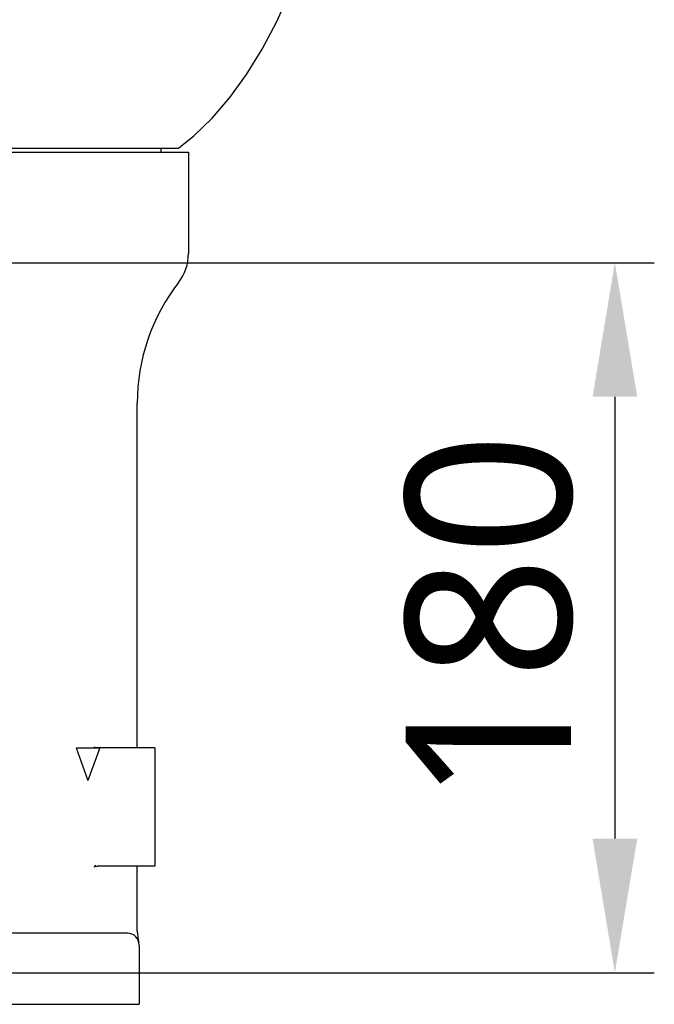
# Model space of a CAD drawing. Header units: millimetres. Extents: x 7426 to 8300, y 124 to 421.
# Tile 12 of 130: x 7954 to 7962, y 222 to 235. Entities that reach past the tile are written whole.
import ezdxf

# ---------------------------------------------------------------- set-up
doc = ezdxf.new("R2010")
doc.units = ezdxf.units.MM
doc.layers.add('DIM', color=7, linetype='Continuous')
doc.layers.add('外形图', color=7, linetype='Continuous')
doc.styles.add('微软雅黑', font='msyh.ttc')
doc.dimstyles.new('尺寸标注_1_20比例', dxfattribs={"dimtxt": 2.1, "dimasz": 1.7, "dimexe": 0.5, "dimexo": 0.4, "dimgap": 0.5, "dimtad": 1, "dimdec": 1, "dimlfac": 20, "dimdsep": 46, "dimtxsty": '微软雅黑', "dimcen": 0.09, "dimadec": 0, "dimazin": 0, "dimtp": 0.01, "dimtm": 0.01, "dimtfac": 1, "dimtdec": 1, "dimtofl": 0, "dimtmove": 0, "dimatfit": 3, "dimfxl": 1, "dimtolj": 1, "dimarcsym": 0})

# ---------------------------------------------------------------- blocks, each defined once
blk = doc.blocks.new('*D1534')
at = {"layer": 'Defpoints', "color": 0}
for p in [(7951.935, 231.868), (7951.935, 222.868), (7961.193, 222.868)]:
    blk.add_point(p, dxfattribs=at)
at = {"layer": 'DIM', "color": 0, "lineweight": -2}
for p, q in [((7952.335, 231.868), (7961.693, 231.868)), ((7961.193, 230.168), (7961.193, 224.568)), ((7952.335, 222.868), (7961.693, 222.868))]:
    blk.add_line(p, q, dxfattribs=at)
at = {"layer": 'DIM', "color": 0}
for points in [[(7961.477, 230.168), (7960.91, 230.168), (7961.193, 231.868)], [(7960.91, 224.568), (7961.477, 224.568), (7961.193, 222.868)]]:
    blk.add_solid(points, dxfattribs=at)
at = {"layer": 'DIM', "color": 0, "insert": (7959.603, 227.368), "char_height": 2.1, "attachment_point": 5, "rotation": 90, "style": '微软雅黑'}
blk.add_mtext('\\A1;180', dxfattribs=at)

msp = doc.modelspace()

# ---------------------------------------------------------------- linework, layer by layer
at = {"layer": '外形图', "linetype": 'Continuous'}
for p, q in [((7940.1597, 233.3182), (7955.6599, 233.3182)), ((7948.6623, 233.2682), (7955.7849, 233.2682)), ((7955.4349, 233.3182), (7955.4349, 233.2682)), ((7955.7849, 233.2682), (7955.7849, 231.986)), ((7955.1349, 225.7181), (7955.1349, 230.0866)), ((7954.3599, 225.7181), (7954.6599, 225.7181)), ((7954.3599, 225.7181), (7954.5099, 225.3059)), ((7954.6599, 225.7181), (7954.5099, 225.3059)), ((7955.3599, 225.7181), (7954.6258, 225.7181)), ((7955.3599, 225.7181), (7955.3599, 224.2181)), ((7955.3599, 224.2181), (7954.6258, 224.2181)), ((7955.1349, 223.406), (7955.1349, 224.2181)), ((7955.135, 223.3981), (7955.1349, 223.406)), ((7955.0099, 223.368), (7952.641, 223.368)), ((7955.1351, 223.3934), (7955.135, 223.3981)), ((7955.1599, 223.218), (7955.1599, 222.468)), ((7949.9099, 222.468), (7955.1599, 222.468))]:
    msp.add_line(p, q, dxfattribs=at)
for points in [[(7955.6599, 233.3182), (7955.8543, 233.4759), (7956.0868, 233.7015), (7956.3097, 233.9615), (7956.5205, 234.2533), (7956.7186, 234.5753), (7956.904, 234.9269), (7957.0765, 235.3077)], [(7954.6244, 225.7181), (7954.597, 225.7227), (7954.5871, 225.7272)], [(7954.6057, 224.2299), (7954.5882, 224.2098), (7954.5964, 224.2132), (7954.6245, 224.2181)]]:
    msp.add_lwpolyline(points, dxfattribs=at)
for centre, radius, start, end in [((7955.1849, 231.986), 0.6, 322.21567, 0), ((7957.635, 230.0866), 2.5, 142.21567, 180), ((7955.0099, 223.218), 0.15, 0, 90), ((7955.705, 223.4062), 0.5701, 181.28693, 195.14045)]:
    msp.add_arc(centre, radius, start, end, dxfattribs=at)

# ---------------------------------------------------------------- dimensions: what is measured, and where the dimension line sits
at = {"layer": 'DIM'}
dim = msp.add_linear_dim(base=(7961.1934, 222.868), p1=(7951.9349, 231.8682), p2=(7951.9349, 222.868), angle=90, dimstyle='尺寸标注_1_20比例', dxfattribs=at)
dim.commit()
dim.dimension.update_dxf_attribs({"geometry": '*D1534', "text_midpoint": (7961.1934, 227.3681), "dimtype": 160})

doc.saveas('drawing.dxf')
